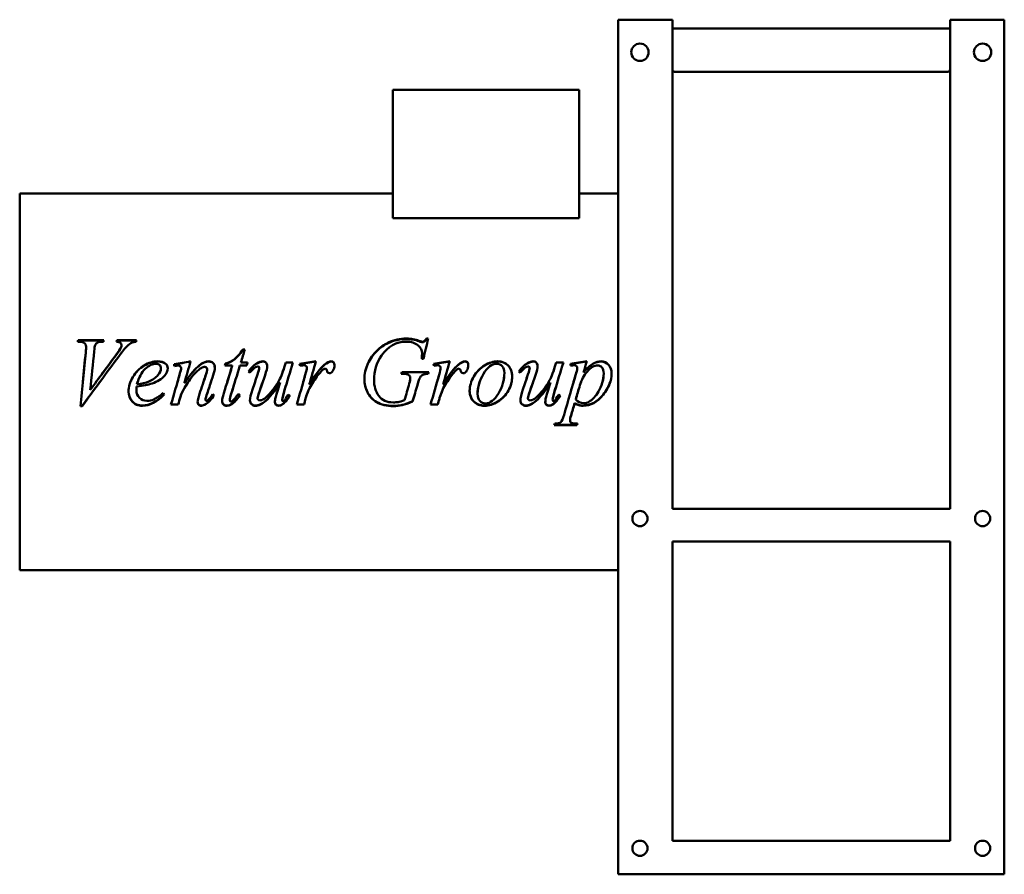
# Model space of a CAD drawing. Header units: millimetres. Extents: x 193 to 647, y 100 to 494.
import ezdxf

# ---------------------------------------------------------------- set-up
doc = ezdxf.new("R2010")
doc.units = ezdxf.units.MM
doc.header["$LTSCALE"] = 2
doc.layers.add('Widoczne (ISO)', color=7, linetype='Continuous', lineweight=50)

msp = doc.modelspace()

# ---------------------------------------------------------------- linework, layer by layer
at = {"layer": 'Widoczne (ISO)'}
for p, q in [((469, 494), (469, 100)), ((494, 494), (469, 494)), ((494, 494), (494, 268.5)), ((622, 268.5), (622, 494)), ((647, 494), (622, 494)), ((647, 494), (647, 100)), ((494, 490), (622, 490)), ((621, 470), (495, 470)), ((365.07, 461.7), (365.07, 402.44)), ((365.07, 461.7), (450.92, 461.7)), ((450.92, 461.7), (450.92, 402.44)), ((193, 413.8), (193, 240.2)), ((193, 413.8), (365.07, 413.8)), ((450.92, 413.8), (469, 413.8)), ((365.07, 402.44), (450.92, 402.44)), ((220.55, 345.54), (219.74, 345.54)), ((219.96, 346.33), (231.83, 346.33)), ((219.96, 346.11), (219.96, 346.33)), ((219.96, 346.11), (231.76, 346.11)), ((237.86, 346.33), (246.85, 346.33)), ((237.86, 346.11), (237.86, 346.33)), ((237.86, 346.11), (246.79, 346.11)), ((377.1, 345.73), (377.1, 345.95)), ((380.58, 347), (381.38, 347)), ((380.58, 346.77), (380.58, 347)), ((380.58, 346.77), (381.33, 346.77)), ((223.62, 343.08), (223.62, 343.26)), ((239.67, 342.65), (239.67, 342.83)), ((239.99, 343.81), (239.99, 344.01)), ((295.82, 341.96), (296.8, 341.96)), ((295.82, 341.79), (295.82, 341.96)), ((295.82, 341.79), (296.75, 341.79)), ((295.01, 335.99), (298.08, 335.99)), ((295.01, 335.89), (295.01, 335.99)), ((315.65, 335.99), (319.01, 335.99)), ((315.65, 335.89), (315.65, 335.99)), ((379.15, 337.7), (378.35, 337.7)), ((378.54, 339.97), (378.54, 340.12)), ((440.33, 335.99), (443.69, 335.99)), ((440.33, 335.89), (440.33, 335.99)), ((258.12, 333.26), (258.12, 333.33)), ((267.44, 333.28), (267.44, 333.35)), ((279.42, 332.85), (279.42, 332.91)), ((291.02, 334.58), (287.63, 334.58)), ((287.86, 335.36), (287.86, 335.45)), ((291.02, 334.49), (291.02, 334.58)), ((297.71, 334.58), (294.57, 334.58)), ((295.01, 335.89), (298.05, 335.89)), ((302.29, 335.45), (302.29, 335.55)), ((303.49, 333.38), (303.49, 333.45)), ((315.13, 334.08), (315.13, 334.16)), ((315.65, 335.89), (318.98, 335.89)), ((325.4, 333.57), (325.4, 333.65)), ((369.18, 331.57), (381.63, 331.57)), ((369.18, 331.52), (369.18, 331.57)), ((369.18, 331.52), (381.62, 331.52)), ((387.1, 333.57), (387.1, 333.65)), ((426.97, 335.45), (426.97, 335.55)), ((428.17, 333.38), (428.17, 333.45)), ((439.82, 334.08), (439.82, 334.16)), ((440.33, 335.89), (443.66, 335.89)), ((446.92, 335.38), (446.92, 334.53)), ((450.11, 333.35), (450.11, 333.43)), ((453, 331.37), (453, 331.42)), ((252.54, 327.21), (252.54, 327.21)), ((269.06, 326.99), (269.06, 326.99)), ((269.06, 326.99), (269.06, 326.99)), ((369.55, 330.71), (368.93, 330.71)), ((225.55, 323.38), (225.56, 323.39)), ((246.8, 323.06), (246.8, 323.02)), ((246.92, 324.88), (246.92, 324.86)), ((254.01, 326.29), (254.01, 326.28)), ((268.93, 326.55), (268.93, 326.55)), ((313.05, 326.72), (313.05, 326.72)), ((325.89, 322.36), (325.89, 322.31)), ((376.38, 325.56), (376.38, 325.54)), ((387.59, 322.36), (387.59, 322.31)), ((437.73, 326.72), (437.73, 326.72)), ((451.29, 325.46), (451.29, 325.44)), ((267.12, 320.24), (267.12, 320.16)), ((278.66, 319.05), (278.66, 318.96)), ((289.82, 318.79), (289.82, 318.69)), ((290.55, 321.64), (290.55, 321.57)), ((302.68, 319.49), (302.68, 319.4)), ((314.06, 318.96), (314.06, 318.86)), ((324.84, 319.39), (324.84, 319.3)), ((374.18, 318.09), (374.18, 317.98)), ((386.53, 319.39), (386.53, 319.3)), ((427.37, 319.49), (427.37, 319.4)), ((438.74, 318.96), (438.74, 318.86)), ((449.4, 318.93), (449.4, 318.84)), ((221.78, 315.84), (220.97, 315.84)), ((221.78, 315.97), (220.98, 315.97)), ((221.78, 315.97), (221.78, 315.84)), ((266.04, 316.52), (262.73, 316.52)), ((266.04, 316.64), (262.77, 316.64)), ((266.04, 316.64), (266.04, 316.52)), ((290.85, 316.91), (290.85, 316.79)), ((314.37, 316.88), (314.37, 316.77)), ((324.13, 316.52), (320.75, 316.52)), ((324.13, 316.64), (320.78, 316.64)), ((324.13, 316.64), (324.13, 316.52)), ((385.82, 316.52), (382.44, 316.52)), ((385.82, 316.64), (382.47, 316.64)), ((385.82, 316.64), (385.82, 316.52)), ((439.06, 316.88), (439.06, 316.77)), ((448.88, 317.2), (448.88, 317.08)), ((446.75, 309.5), (446.75, 309.29)), ((449.91, 307), (439.5, 307)), ((449.91, 307.23), (439.56, 307.23)), ((449.91, 307.23), (449.91, 307)), ((494, 268.5), (622, 268.5)), ((494, 253.5), (622, 253.5)), ((494, 115.5), (494, 253.5)), ((622, 253.5), (622, 115.5)), ((193, 240.2), (469, 240.2)), ((622, 115.5), (494, 115.5)), ((647, 100), (469, 100))]:
    msp.add_line(p, q, dxfattribs=at)
for centre, radius in [((479, 479), 4), ((637, 479), 4), ((479, 264), 3.5), ((637, 264), 3.5), ((479, 112), 3.5), ((637, 112), 3.5)]:
    msp.add_circle(centre, radius, dxfattribs=at)
for centre, start, end in [((495, 471), 180, 270), ((621, 471), 270, 0)]:
    msp.add_arc(centre, 1, start, end, dxfattribs=at)
for points in [[(219.74, 345.54), (219.82, 345.81), (219.89, 346.07), (219.96, 346.33)], [(219.8, 345.54), (219.86, 345.73), (219.91, 345.92), (219.96, 346.11)], [(231.83, 346.33), (231.74, 346.07), (231.66, 345.81), (231.58, 345.54)], [(237.59, 345.54), (237.68, 345.81), (237.77, 346.07), (237.86, 346.33)], [(237.66, 345.54), (237.72, 345.73), (237.79, 345.92), (237.86, 346.11)], [(246.63, 345.54), (245.91, 345.48), (245.34, 345.35), (244.91, 345.14)], [(246.85, 346.33), (246.78, 346.07), (246.7, 345.81), (246.63, 345.54)], [(371.26, 345.54), (366.62, 345.54), (362.83, 343.46), (359.89, 339.2)], [(362.95, 345.14), (365.6, 346.38), (368.37, 347), (371.26, 347)], [(362.95, 344.93), (365.6, 346.16), (368.37, 346.77), (371.26, 346.77)], [(371.26, 347), (373.4, 347), (375.35, 346.65), (377.1, 345.95)], [(371.26, 346.77), (373.4, 346.77), (375.35, 346.43), (377.1, 345.73)], [(377.1, 345.95), (377.8, 345.68), (378.31, 345.54), (378.64, 345.54)], [(377.1, 345.73), (377.8, 345.47), (378.31, 345.33), (378.64, 345.33)], [(381.38, 347), (380.64, 343.93), (379.9, 340.83), (379.15, 337.7)], [(220.97, 315.84), (221.79, 324.1), (222.62, 332.51), (223.44, 340.73)], [(222.08, 327), (222.53, 331.54), (222.99, 336.09), (223.44, 340.57)], [(223.44, 340.73), (223.56, 341.99), (223.62, 342.83), (223.62, 343.26)], [(223.44, 340.57), (223.56, 341.81), (223.62, 342.65), (223.62, 343.08)], [(227.34, 341.16), (226.74, 335.28), (226.15, 329.3), (225.55, 323.34)], [(227.78, 343.89), (227.63, 343.57), (227.49, 342.66), (227.34, 341.16)], [(237.27, 339.27), (238.54, 340.99), (239.34, 342.17), (239.67, 342.83)], [(237.27, 339.13), (238.54, 340.83), (239.34, 342), (239.67, 342.65)], [(239.67, 342.83), (239.88, 343.28), (239.99, 343.67), (239.99, 344.01)], [(239.67, 342.65), (239.88, 343.09), (239.99, 343.48), (239.99, 343.81)], [(296.8, 341.96), (296.21, 339.98), (295.61, 337.99), (295.01, 335.99)], [(238.66, 338.74), (233.04, 331.16), (227.41, 323.43), (221.78, 315.84)], [(225.55, 323.34), (229.46, 328.66), (233.36, 334), (237.27, 339.27)], [(228.24, 327), (231.25, 331.06), (234.26, 335.12), (237.27, 339.13)], [(264.18, 335.14), (266.72, 335.59), (269.26, 336.05), (271.8, 336.5)], [(264.2, 335.05), (266.72, 335.49), (269.25, 335.94), (271.77, 336.39)], [(271.8, 336.5), (270.85, 333.2), (269.89, 329.87), (268.93, 326.55)], [(298.08, 335.99), (297.95, 335.52), (297.83, 335.05), (297.71, 334.58)], [(302.29, 335.55), (303.32, 336.19), (304.27, 336.5), (305.13, 336.5)], [(302.29, 335.45), (303.32, 336.08), (304.27, 336.39), (305.13, 336.39)], [(319.01, 335.99), (317.66, 331.55), (316.31, 327.08), (314.96, 322.63)], [(315.13, 334.16), (315.31, 334.77), (315.48, 335.38), (315.65, 335.99)], [(322.05, 335.28), (324.57, 335.69), (327.1, 336.1), (329.62, 336.5)], [(322.08, 335.19), (324.58, 335.59), (327.08, 335.99), (329.59, 336.39)], [(329.62, 336.5), (328.59, 332.94), (327.56, 329.35), (326.53, 325.76)], [(333.62, 335.02), (334.82, 336.01), (335.8, 336.5), (336.56, 336.5)], [(333.62, 334.92), (334.82, 335.9), (335.8, 336.39), (336.56, 336.39)], [(359.89, 339.2), (357.55, 335.84), (356.38, 332.04), (356.38, 327.82)], [(378.35, 337.7), (378.48, 338.8), (378.54, 339.61), (378.54, 340.12)], [(378.36, 337.7), (378.48, 338.72), (378.54, 339.48), (378.54, 339.97)], [(383.74, 335.28), (386.26, 335.69), (388.79, 336.1), (391.31, 336.5)], [(383.77, 335.19), (386.27, 335.59), (388.78, 335.99), (391.28, 336.39)], [(391.31, 336.5), (390.28, 332.94), (389.25, 329.35), (388.22, 325.76)], [(395.31, 335.02), (396.52, 336.01), (397.5, 336.5), (398.25, 336.5)], [(395.31, 334.92), (396.52, 335.9), (397.5, 336.39), (398.25, 336.39)], [(426.97, 335.55), (428, 336.19), (428.95, 336.5), (429.82, 336.5)], [(426.97, 335.45), (428, 336.08), (428.95, 336.39), (429.82, 336.39)], [(443.69, 335.99), (442.34, 331.55), (440.99, 327.08), (439.64, 322.63)], [(439.82, 334.16), (439.99, 334.77), (440.16, 335.38), (440.33, 335.99)], [(446.92, 335.38), (449.44, 335.76), (451.96, 336.13), (454.47, 336.5)], [(446.92, 335.28), (449.43, 335.65), (451.93, 336.02), (454.44, 336.39)], [(454.47, 336.5), (453.98, 334.81), (453.49, 333.12), (453, 331.42)], [(261.26, 333.31), (261.26, 332.08), (260.76, 330.92), (259.77, 329.81)], [(264.37, 334.33), (264.31, 334.6), (264.24, 334.87), (264.18, 335.14)], [(265.18, 334.45), (264.91, 334.41), (264.64, 334.37), (264.37, 334.33)], [(266.09, 334.55), (265.93, 334.55), (265.62, 334.52), (265.18, 334.45)], [(266.73, 330.37), (267.2, 332.02), (267.44, 333.01), (267.44, 333.35)], [(266.73, 330.33), (267.2, 331.96), (267.44, 332.94), (267.44, 333.28)], [(278.35, 333.92), (277.9, 333.92), (277.37, 333.74), (276.73, 333.38)], [(278.86, 330.34), (279.24, 331.46), (279.42, 332.31), (279.42, 332.91)], [(278.86, 330.31), (279.24, 331.4), (279.42, 332.25), (279.42, 332.85)], [(282.95, 333.62), (282.95, 332.74), (282.72, 331.58), (282.24, 330.12)], [(287.14, 321.79), (288.44, 326.05), (289.73, 330.33), (291.02, 334.58)], [(287.63, 334.58), (287.71, 334.87), (287.78, 335.16), (287.86, 335.45)], [(287.66, 334.58), (287.72, 334.84), (287.79, 335.1), (287.86, 335.36)], [(288.72, 327), (289.49, 329.5), (290.25, 332), (291.02, 334.49)], [(294.57, 334.58), (293.23, 330.25), (291.89, 325.9), (290.55, 321.57)], [(298.47, 331.79), (299.68, 333.5), (300.95, 334.76), (302.29, 335.55)], [(299.15, 331.3), (298.93, 331.46), (298.7, 331.63), (298.47, 331.79)], [(298.49, 331.77), (299.7, 333.45), (300.96, 334.67), (302.29, 335.45)], [(302.66, 330.39), (303.21, 332.03), (303.49, 333.05), (303.49, 333.45)], [(302.66, 330.35), (303.21, 331.97), (303.49, 332.98), (303.49, 333.38)], [(307.14, 334.31), (307.14, 333.51), (306.8, 332.1), (306.12, 330.08)], [(315.13, 334.08), (315.31, 334.68), (315.48, 335.29), (315.65, 335.89)], [(322.34, 334.48), (322.24, 334.75), (322.14, 335.02), (322.05, 335.28)], [(323.96, 334.67), (323.66, 334.67), (323.12, 334.61), (322.34, 334.48)], [(325.09, 334.33), (324.79, 334.56), (324.42, 334.67), (323.96, 334.67)], [(324.69, 330.25), (325.17, 331.85), (325.4, 332.98), (325.4, 333.65)], [(324.69, 330.21), (325.17, 331.79), (325.4, 332.91), (325.4, 333.57)], [(325.4, 333.65), (325.4, 333.92), (325.3, 334.15), (325.09, 334.33)], [(326.53, 325.76), (329.15, 330.17), (331.51, 333.26), (333.62, 335.02)], [(327.28, 327), (329.6, 330.71), (331.71, 333.35), (333.62, 334.92)], [(333.22, 332.96), (332.83, 332.75), (332.25, 332.17), (331.48, 331.23)], [(333.93, 333.13), (333.67, 333.13), (333.44, 333.08), (333.22, 332.96)], [(334.35, 332.96), (334.24, 333.08), (334.1, 333.13), (333.93, 333.13)], [(334.55, 332.4), (334.51, 332.68), (334.45, 332.87), (334.35, 332.96)], [(337.39, 332.06), (337.05, 331.39), (336.54, 331.05), (335.87, 331.05)], [(338.15, 334.82), (338.15, 333.86), (337.9, 332.94), (337.39, 332.06)], [(368.93, 330.71), (369.02, 331), (369.1, 331.28), (369.18, 331.57)], [(368.95, 330.71), (369.02, 330.98), (369.1, 331.25), (369.18, 331.52)], [(381.63, 331.57), (381.56, 331.28), (381.48, 331), (381.41, 330.71)], [(384.03, 334.48), (383.93, 334.75), (383.84, 335.02), (383.74, 335.28)], [(385.65, 334.67), (385.36, 334.67), (384.82, 334.61), (384.03, 334.48)], [(386.78, 334.33), (386.48, 334.56), (386.11, 334.67), (385.65, 334.67)], [(386.38, 330.25), (386.86, 331.85), (387.1, 332.98), (387.1, 333.65)], [(386.38, 330.21), (386.86, 331.79), (387.1, 332.91), (387.1, 333.57)], [(387.1, 333.65), (387.1, 333.92), (386.99, 334.15), (386.78, 334.33)], [(388.22, 325.76), (390.84, 330.17), (393.2, 333.26), (395.31, 335.02)], [(388.97, 327), (391.29, 330.71), (393.4, 333.35), (395.31, 334.92)], [(394.91, 332.96), (394.52, 332.75), (393.94, 332.17), (393.17, 331.23)], [(395.62, 333.13), (395.36, 333.13), (395.13, 333.08), (394.91, 332.96)], [(396.04, 332.96), (395.93, 333.08), (395.79, 333.13), (395.62, 333.13)], [(396.24, 332.4), (396.21, 332.68), (396.14, 332.87), (396.04, 332.96)], [(399.08, 332.06), (398.74, 331.39), (398.23, 331.05), (397.56, 331.05)], [(399.84, 334.82), (399.84, 333.86), (399.59, 332.94), (399.08, 332.06)], [(423.15, 331.79), (424.36, 333.5), (425.63, 334.76), (426.97, 335.55)], [(423.84, 331.3), (423.61, 331.46), (423.38, 331.63), (423.15, 331.79)], [(423.18, 331.77), (424.38, 333.45), (425.64, 334.67), (426.97, 335.45)], [(427.34, 330.39), (427.9, 332.03), (428.17, 333.05), (428.17, 333.45)], [(427.34, 330.35), (427.9, 331.97), (428.17, 332.98), (428.17, 333.38)], [(431.83, 334.31), (431.83, 333.51), (431.48, 332.1), (430.8, 330.08)], [(439.82, 334.08), (439.99, 334.68), (440.16, 335.29), (440.33, 335.89)], [(448.71, 334.67), (448.29, 334.67), (447.69, 334.62), (446.92, 334.53)], [(449.6, 331.15), (449.94, 332.38), (450.11, 333.13), (450.11, 333.43)], [(449.6, 331.1), (449.94, 332.31), (450.11, 333.06), (450.11, 333.35)], [(230, 327), (227.26, 323.31), (224.52, 319.63), (221.78, 315.97)], [(225.92, 327), (225.8, 325.79), (225.67, 324.59), (225.55, 323.38)], [(247.07, 325.93), (249.31, 326.18), (251.13, 326.6), (252.54, 327.21)], [(247.38, 327), (247.27, 326.66), (247.17, 326.31), (247.07, 325.95)], [(252.02, 327), (252.2, 327.07), (252.37, 327.13), (252.54, 327.21)], [(259.77, 329.81), (258.46, 328.35), (256.54, 327.18), (254.01, 326.28)], [(255.79, 327), (255.23, 326.74), (254.64, 326.51), (254.01, 326.29)], [(262.73, 316.52), (264.06, 321.11), (265.4, 325.75), (266.73, 330.37)], [(265.76, 327), (266.08, 328.11), (266.4, 329.22), (266.73, 330.33)], [(269.06, 327), (269.02, 326.85), (268.98, 326.7), (268.93, 326.55)], [(270.74, 327), (270.17, 326.17), (269.6, 325.27), (269.01, 324.3)], [(275.92, 321.45), (276.9, 324.41), (277.88, 327.38), (278.86, 330.34)], [(277.75, 327), (278.12, 328.1), (278.49, 329.2), (278.86, 330.31)], [(282.24, 330.12), (281.22, 327.05), (280.2, 323.96), (279.18, 320.89)], [(281.21, 327), (280.53, 324.99), (279.85, 322.97), (279.18, 320.96)], [(292.23, 327), (291.67, 325.21), (291.11, 323.42), (290.55, 321.64)], [(300.36, 323.56), (301.12, 325.83), (301.89, 328.12), (302.66, 330.39)], [(301.52, 327), (301.9, 328.12), (302.28, 329.24), (302.66, 330.35)], [(306.12, 330.08), (305.31, 327.72), (304.5, 325.37), (303.69, 323.02)], [(305.06, 327), (304.6, 325.69), (304.15, 324.38), (303.69, 323.06)], [(316.29, 327), (315.84, 325.56), (315.4, 324.12), (314.96, 322.68)], [(320.75, 316.52), (322.06, 321.07), (323.38, 325.67), (324.69, 330.25)], [(323.76, 327), (324.07, 328.07), (324.38, 329.14), (324.69, 330.21)], [(326.89, 327), (326.77, 326.59), (326.65, 326.18), (326.53, 325.78)], [(331.48, 331.23), (330.26, 329.79), (328.93, 327.92), (327.49, 325.62)], [(328.37, 327), (328.08, 326.56), (327.79, 326.11), (327.49, 325.63)], [(356.38, 327.81), (356.38, 327.54), (356.39, 327.27), (356.41, 327)], [(372.56, 330.08), (371.94, 330.5), (370.94, 330.71), (369.55, 330.71)], [(373.12, 328.85), (373.12, 329.39), (372.94, 329.8), (372.56, 330.08)], [(372.66, 326.3), (372.97, 327.36), (373.12, 328.21), (373.12, 328.85)], [(372.85, 327), (373.03, 327.73), (373.12, 328.34), (373.12, 328.83)], [(373.12, 328.83), (373.12, 328.83), (373.12, 328.84), (373.12, 328.84)], [(377.59, 329.02), (377.34, 328.63), (376.94, 327.47), (376.38, 325.54)], [(376.82, 327), (376.69, 326.58), (376.54, 326.1), (376.38, 325.56)], [(382.44, 316.52), (383.75, 321.07), (385.07, 325.67), (386.38, 330.25)], [(385.45, 327), (385.76, 328.07), (386.07, 329.14), (386.38, 330.21)], [(388.58, 327), (388.46, 326.59), (388.34, 326.18), (388.22, 325.78)], [(393.17, 331.23), (391.95, 329.79), (390.62, 327.92), (389.18, 325.62)], [(390.06, 327), (389.77, 326.56), (389.48, 326.11), (389.18, 325.63)], [(405.09, 327), (404.43, 325.17), (404.11, 323.35), (404.11, 321.54)], [(415.96, 327), (416.31, 328.35), (416.48, 329.71), (416.48, 331.08)], [(416.48, 331.08), (416.48, 331.09), (416.48, 331.09), (416.48, 331.1)], [(425.04, 323.56), (425.8, 325.83), (426.57, 328.12), (427.34, 330.39)], [(426.2, 327), (426.58, 328.12), (426.96, 329.24), (427.34, 330.35)], [(430.8, 330.08), (429.99, 327.72), (429.18, 325.37), (428.37, 323.02)], [(429.74, 327), (429.28, 325.69), (428.83, 324.38), (428.37, 323.06)], [(440.97, 327), (440.53, 325.56), (440.09, 324.12), (439.64, 322.68)], [(444.01, 311.85), (445.87, 318.21), (447.73, 324.7), (449.6, 331.15)], [(448.4, 327), (448.8, 328.37), (449.2, 329.74), (449.6, 331.1)], [(451.82, 327), (451.62, 326.5), (451.44, 325.99), (451.29, 325.46)], [(461.72, 327), (462.1, 328.31), (462.29, 329.61), (462.29, 330.89)], [(462.29, 330.89), (462.29, 330.89), (462.29, 330.9), (462.29, 330.91)], [(246.92, 324.88), (246.84, 324.15), (246.8, 323.55), (246.8, 323.06)], [(246.92, 324.86), (246.84, 324.12), (246.8, 323.51), (246.8, 323.02)], [(254.01, 326.29), (252.32, 325.69), (249.96, 325.22), (246.92, 324.88)], [(254.01, 326.28), (252.32, 325.67), (249.96, 325.2), (246.92, 324.86)], [(247.07, 325.95), (247.07, 325.95), (247.07, 325.95), (247.07, 325.95)], [(269.01, 324.3), (268.26, 323.06), (267.63, 321.7), (267.12, 320.24)], [(269.01, 324.27), (268.26, 323.01), (267.63, 321.64), (267.12, 320.16)], [(268.93, 326.55), (268.93, 326.55), (268.94, 326.55), (268.94, 326.56)], [(299.18, 318.47), (299.18, 319.58), (299.57, 321.27), (300.36, 323.56)], [(303.69, 323.06), (303.02, 321.18), (302.68, 319.99), (302.68, 319.49)], [(303.69, 323.02), (303.02, 321.11), (302.68, 319.9), (302.68, 319.4)], [(310.97, 319.72), (311.21, 320.73), (311.91, 323.06), (313.05, 326.72)], [(314.96, 322.68), (314.36, 320.71), (314.06, 319.47), (314.06, 318.96)], [(314.96, 322.63), (314.36, 320.64), (314.06, 319.38), (314.06, 318.86)], [(325.89, 322.36), (325.27, 320.72), (324.92, 319.73), (324.84, 319.39)], [(327.49, 325.63), (326.87, 324.66), (326.34, 323.57), (325.89, 322.36)], [(327.49, 325.62), (326.87, 324.63), (326.34, 323.53), (325.89, 322.31)], [(326.53, 325.78), (326.53, 325.78), (326.54, 325.79), (326.54, 325.79)], [(370.48, 318.59), (371.21, 321.16), (371.93, 323.73), (372.66, 326.3)], [(376.38, 325.56), (375.65, 323.06), (374.91, 320.57), (374.18, 318.09)], [(376.38, 325.54), (375.65, 323.02), (374.91, 320.5), (374.18, 317.98)], [(387.59, 322.36), (386.96, 320.72), (386.61, 319.73), (386.53, 319.39)], [(389.18, 325.63), (388.56, 324.66), (388.03, 323.57), (387.59, 322.36)], [(389.18, 325.62), (388.56, 324.63), (388.03, 323.53), (387.59, 322.31)], [(388.22, 325.78), (388.23, 325.78), (388.23, 325.79), (388.23, 325.79)], [(423.86, 318.47), (423.86, 319.58), (424.25, 321.27), (425.04, 323.56)], [(428.37, 323.06), (427.7, 321.18), (427.37, 319.99), (427.37, 319.49)], [(428.37, 323.02), (427.7, 321.11), (427.37, 319.9), (427.37, 319.4)], [(435.65, 319.72), (435.89, 320.73), (436.59, 323.06), (437.73, 326.72)], [(439.64, 322.68), (439.04, 320.71), (438.74, 319.47), (438.74, 318.96)], [(439.64, 322.63), (439.04, 320.64), (438.74, 319.38), (438.74, 318.86)], [(451.29, 325.46), (450.66, 323.28), (450.03, 321.1), (449.4, 318.93)], [(451.29, 325.44), (450.66, 323.24), (450.03, 321.03), (449.4, 318.84)], [(259.67, 321.22), (256.18, 317.82), (252.86, 316.14), (249.69, 316.14)], [(259.69, 321.18), (256.2, 317.73), (252.86, 316.01), (249.69, 316.01)], [(259.25, 321.82), (259.4, 321.61), (259.55, 321.4), (259.69, 321.18)], [(267.12, 320.24), (266.76, 319.04), (266.4, 317.84), (266.04, 316.64)], [(267.12, 320.16), (266.76, 318.94), (266.4, 317.73), (266.04, 316.52)], [(275.06, 317.81), (275.06, 318.53), (275.35, 319.74), (275.92, 321.45)], [(279.18, 320.96), (278.84, 319.91), (278.66, 319.28), (278.66, 319.05)], [(279.18, 320.89), (278.84, 319.83), (278.66, 319.19), (278.66, 318.96)], [(282.63, 320.93), (281.33, 319.06), (280.11, 317.74), (278.96, 316.96)], [(282.66, 320.91), (281.35, 318.99), (280.12, 317.63), (278.96, 316.84)], [(279.15, 318.25), (279.3, 318.25), (279.49, 318.34), (279.72, 318.52)], [(279.72, 318.52), (280.4, 319.12), (281.16, 320.06), (281.97, 321.33)], [(281.97, 321.33), (282.2, 321.19), (282.43, 321.05), (282.66, 320.91)], [(286.38, 318.16), (286.38, 318.95), (286.64, 320.16), (287.14, 321.79)], [(290.55, 321.64), (290.06, 320.17), (289.82, 319.22), (289.82, 318.79)], [(290.55, 321.57), (290.06, 320.09), (289.82, 319.13), (289.82, 318.69)], [(290.36, 317.96), (290.68, 317.96), (291.12, 318.2), (291.65, 318.69)], [(294.47, 320.89), (293.2, 318.98), (292, 317.66), (290.85, 316.91)], [(294.5, 320.87), (293.22, 318.91), (292.01, 317.55), (290.85, 316.79)], [(291.65, 318.69), (291.96, 318.98), (292.67, 319.89), (293.76, 321.4)], [(293.76, 321.4), (294.01, 321.22), (294.25, 321.04), (294.5, 320.87)], [(310.67, 317.74), (310.67, 318.24), (310.77, 318.9), (310.97, 319.72)], [(317.48, 320.67), (316.48, 318.92), (315.44, 317.66), (314.37, 316.88)], [(317.51, 320.65), (316.5, 318.85), (315.45, 317.56), (314.37, 316.77)], [(316.85, 321.16), (317.07, 320.99), (317.29, 320.82), (317.51, 320.65)], [(324.84, 319.39), (324.6, 318.47), (324.37, 317.56), (324.13, 316.64)], [(324.84, 319.3), (324.6, 318.37), (324.37, 317.45), (324.13, 316.52)], [(325.89, 322.31), (325.27, 320.64), (324.92, 319.64), (324.84, 319.3)], [(386.53, 319.39), (386.29, 318.47), (386.06, 317.56), (385.82, 316.64)], [(386.53, 319.3), (386.29, 318.37), (386.06, 317.45), (385.82, 316.52)], [(387.59, 322.31), (386.96, 320.64), (386.61, 319.64), (386.53, 319.3)], [(404.11, 321.54), (404.11, 321.53), (404.11, 321.52), (404.11, 321.51)], [(435.36, 317.74), (435.36, 318.24), (435.45, 318.9), (435.65, 319.72)], [(442.16, 320.67), (441.16, 318.92), (440.12, 317.66), (439.06, 316.88)], [(442.19, 320.65), (441.18, 318.85), (440.13, 317.56), (439.06, 316.77)], [(441.53, 321.16), (441.75, 320.99), (441.97, 320.82), (442.19, 320.65)], [(449.4, 318.84), (450.31, 317.76), (451.56, 317.23), (453.12, 317.23)], [(278.96, 316.96), (278.14, 316.41), (277.41, 316.14), (276.78, 316.14)], [(278.96, 316.84), (278.14, 316.29), (277.41, 316.01), (276.78, 316.01)], [(290.85, 316.91), (290.08, 316.4), (289.29, 316.14), (288.49, 316.14)], [(290.85, 316.79), (290.08, 316.27), (289.29, 316.01), (288.49, 316.01)], [(314.37, 316.88), (313.67, 316.39), (312.99, 316.14), (312.32, 316.14)], [(314.37, 316.77), (313.67, 316.26), (312.99, 316.01), (312.32, 316.01)], [(439.06, 316.88), (438.35, 316.39), (437.67, 316.14), (437, 316.14)], [(439.06, 316.77), (438.35, 316.26), (437.67, 316.01), (437, 316.01)], [(448.88, 317.2), (448.34, 315.33), (447.79, 313.47), (447.24, 311.61)], [(448.88, 317.08), (448.34, 315.19), (447.79, 313.31), (447.24, 311.44)], [(447.24, 311.61), (446.92, 310.53), (446.75, 309.83), (446.75, 309.5)], [(447.24, 311.44), (446.92, 310.34), (446.75, 309.63), (446.75, 309.29)], [(439.5, 307), (439.57, 307.26), (439.64, 307.52), (439.72, 307.79)], [(450.13, 307.79), (450.06, 307.52), (449.99, 307.26), (449.91, 307)], [(450.07, 307.79), (450.02, 307.6), (449.97, 307.41), (449.91, 307.23)]]:
    msp.add_open_spline(points, degree=3, dxfattribs=at)
for points, knots in [([(223.62, 343.26), (223.62, 343.92), (223.37, 344.47), (222.88, 344.9), (222.39, 345.33), (221.61, 345.54), (220.55, 345.54)], [0, 0, 0, 0, 1, 1, 1, 2, 2, 2, 2]), ([(231.58, 345.54), (230.29, 345.53), (229.41, 345.4), (228.93, 345.15), (228.46, 344.9), (228.08, 344.48), (227.78, 343.89)], [0, 0, 0, 0, 1, 1, 1, 2, 2, 2, 2]), ([(239.99, 344.01), (239.99, 344.39), (239.82, 344.73), (239.49, 345.02), (239.15, 345.31), (238.52, 345.48), (237.59, 345.54)], [0, 0, 0, 0, 1, 1, 1, 2, 2, 2, 2]), ([(244.91, 345.14), (244.1, 344.75), (243.29, 344.18), (242.49, 343.42), (241.69, 342.66), (240.41, 341.1), (238.66, 338.74)], [0, 0, 0, 0, 1, 1, 1, 2, 2, 2, 2]), ([(351.92, 328.12), (351.92, 330.71), (352.47, 333.18), (353.55, 335.5), (354.64, 337.83), (356, 339.79), (357.63, 341.38), (359.27, 342.98), (361.04, 344.23), (362.95, 345.14)], [0, 0, 0, 0, 1, 1, 1, 2, 2, 2, 3, 3, 3, 3]), ([(378.54, 340.12), (378.54, 341.56), (377.9, 342.82), (376.61, 343.91), (375.31, 345), (373.53, 345.54), (371.26, 345.54)], [0, 0, 0, 0, 1, 1, 1, 2, 2, 2, 2]), ([(378.64, 345.54), (379, 345.54), (379.31, 345.63), (379.57, 345.8), (379.83, 345.96), (380.17, 346.37), (380.58, 347)], [0, 0, 0, 0, 1, 1, 1, 2, 2, 2, 2]), ([(378.64, 345.33), (379, 345.33), (379.31, 345.41), (379.57, 345.58), (379.83, 345.75), (380.17, 346.14), (380.58, 346.77)], [0, 0, 0, 0, 1, 1, 1, 2, 2, 2, 2]), ([(287.86, 335.45), (289.49, 335.89), (290.87, 336.55), (292, 337.43), (293.12, 338.3), (294.4, 339.82), (295.82, 341.96)], [0, 0, 0, 0, 1, 1, 1, 2, 2, 2, 2]), ([(287.86, 335.36), (289.49, 335.79), (290.87, 336.44), (292, 337.31), (293.12, 338.17), (294.4, 339.67), (295.82, 341.79)], [0, 0, 0, 0, 1, 1, 1, 2, 2, 2, 2]), ([(351.92, 328.12), (351.93, 330.68), (352.47, 333.11), (353.55, 335.41), (354.64, 337.7), (356, 339.64), (357.63, 341.22), (359.27, 342.79), (361.04, 344.03), (362.95, 344.93)], [0.001668, 0.001668, 0.001668, 0.001668, 1, 1, 1, 2, 2, 2, 3, 3, 3, 3]), ([(243.17, 322.5), (243.17, 324.71), (243.85, 326.96), (245.21, 329.25), (246.56, 331.55), (248.27, 333.33), (250.32, 334.6), (252.37, 335.87), (254.48, 336.5), (256.65, 336.5)], [0, 0, 0, 0, 1, 1, 1, 2, 2, 2, 3, 3, 3, 3]), ([(244.09, 327), (244.39, 327.74), (244.76, 328.48), (245.21, 329.23), (246.56, 331.5), (248.27, 333.26), (250.32, 334.51), (252.37, 335.77), (254.48, 336.39), (256.65, 336.39)], [0.670473, 0.670473, 0.670473, 0.670473, 1, 1, 1, 2, 2, 2, 3, 3, 3, 3]), ([(256.65, 336.5), (258.22, 336.5), (259.38, 336.19), (260.13, 335.55), (260.89, 334.92), (261.26, 334.17), (261.26, 333.31)], [0, 0, 0, 0, 1, 1, 1, 2, 2, 2, 2]), ([(256.65, 336.39), (258.22, 336.39), (259.38, 336.08), (260.13, 335.45), (260.88, 334.83), (261.25, 334.11), (261.26, 333.27)], [0, 0, 0, 0, 1, 1, 1, 1.987343, 1.987343, 1.987343, 1.987343]), ([(268.93, 326.55), (271.87, 330.62), (274.13, 333.29), (275.7, 334.58), (277.27, 335.86), (278.78, 336.5), (280.23, 336.5)], [0, 0, 0, 0, 1, 1, 1, 2, 2, 2, 2]), ([(269.26, 327), (272.04, 330.77), (274.19, 333.27), (275.7, 334.49), (277.27, 335.76), (278.78, 336.39), (280.23, 336.39)], [0.037632, 0.037632, 0.037632, 0.037632, 1, 1, 1, 2, 2, 2, 2]), ([(280.23, 336.5), (281.02, 336.5), (281.67, 336.24), (282.18, 335.7), (282.7, 335.16), (282.95, 334.47), (282.95, 333.62)], [0, 0, 0, 0, 1, 1, 1, 2, 2, 2, 2]), ([(280.23, 336.39), (281.02, 336.39), (281.67, 336.13), (282.18, 335.6), (282.69, 335.08), (282.95, 334.4), (282.95, 333.58)], [0, 0, 0, 0, 1, 1, 1, 1.98552, 1.98552, 1.98552, 1.98552]), ([(305.13, 336.5), (305.72, 336.5), (306.21, 336.3), (306.58, 335.88), (306.96, 335.47), (307.14, 334.94), (307.14, 334.31)], [0, 0, 0, 0, 1, 1, 1, 2, 2, 2, 2]), ([(305.13, 336.39), (305.72, 336.39), (306.21, 336.19), (306.58, 335.78), (306.95, 335.38), (307.14, 334.87), (307.14, 334.27)], [0, 0, 0, 0, 1, 1, 1, 1.977059, 1.977059, 1.977059, 1.977059]), ([(336.56, 336.5), (337.05, 336.5), (337.43, 336.36), (337.72, 336.08), (338.01, 335.79), (338.15, 335.37), (338.15, 334.82)], [0, 0, 0, 0, 1, 1, 1, 2, 2, 2, 2]), ([(336.56, 336.39), (337.05, 336.39), (337.43, 336.25), (337.72, 335.97), (338, 335.7), (338.14, 335.3), (338.15, 334.77)], [0, 0, 0, 0, 1, 1, 1, 1.976252, 1.976252, 1.976252, 1.976252]), ([(398.25, 336.5), (398.74, 336.5), (399.13, 336.36), (399.41, 336.08), (399.7, 335.79), (399.84, 335.37), (399.84, 334.82)], [0, 0, 0, 0, 1, 1, 1, 2, 2, 2, 2]), ([(398.25, 336.39), (398.74, 336.39), (399.13, 336.25), (399.41, 335.97), (399.69, 335.7), (399.83, 335.3), (399.84, 334.77)], [0, 0, 0, 0, 1, 1, 1, 1.976252, 1.976252, 1.976252, 1.976252]), ([(400.48, 322.92), (400.48, 325.09), (401.1, 327.27), (402.35, 329.45), (403.6, 331.63), (405.27, 333.35), (407.35, 334.61), (409.44, 335.87), (411.45, 336.5), (413.39, 336.5)], [0, 0, 0, 0, 1, 1, 1, 2, 2, 2, 3, 3, 3, 3]), ([(401.21, 327), (401.5, 327.81), (401.88, 328.61), (402.35, 329.42), (403.6, 331.58), (405.27, 333.28), (407.35, 334.53), (409.44, 335.77), (411.45, 336.39), (413.39, 336.39)], [0.625205, 0.625205, 0.625205, 0.625205, 1, 1, 1, 2, 2, 2, 3, 3, 3, 3]), ([(413.39, 336.5), (415.36, 336.5), (416.96, 335.87), (418.22, 334.59), (419.48, 333.31), (420.11, 331.65), (420.11, 329.61)], [0, 0, 0, 0, 1, 1, 1, 2, 2, 2, 2]), ([(413.39, 336.39), (415.36, 336.39), (416.96, 335.76), (418.22, 334.5), (419.48, 333.24), (420.11, 331.61), (420.11, 329.59)], [0, 0, 0, 0, 1, 1, 1, 1.997677, 1.997677, 1.997677, 1.997677]), ([(429.82, 336.5), (430.4, 336.5), (430.89, 336.3), (431.26, 335.88), (431.64, 335.47), (431.83, 334.94), (431.83, 334.31)], [0, 0, 0, 0, 1, 1, 1, 2, 2, 2, 2]), ([(429.82, 336.39), (430.4, 336.39), (430.89, 336.19), (431.26, 335.78), (431.63, 335.38), (431.82, 334.87), (431.83, 334.27)], [0, 0, 0, 0, 1, 1, 1, 1.977059, 1.977059, 1.977059, 1.977059]), ([(453, 331.42), (454.6, 333.32), (456.03, 334.63), (457.29, 335.38), (458.55, 336.13), (459.84, 336.5), (461.16, 336.5)], [0, 0, 0, 0, 1, 1, 1, 2, 2, 2, 2]), ([(453, 331.37), (454.6, 333.24), (456.03, 334.55), (457.29, 335.28), (458.55, 336.02), (459.84, 336.39), (461.16, 336.39)], [0, 0, 0, 0, 1, 1, 1, 2, 2, 2, 2]), ([(461.16, 336.5), (462.47, 336.5), (463.59, 335.99), (464.52, 334.95), (465.45, 333.92), (465.92, 332.57), (465.92, 330.91)], [0, 0, 0, 0, 1, 1, 1, 2, 2, 2, 2]), ([(461.16, 336.39), (462.47, 336.39), (463.59, 335.88), (464.52, 334.86), (465.45, 333.85), (465.92, 332.52), (465.92, 330.88)], [0, 0, 0, 0, 1, 1, 1, 1.995801, 1.995801, 1.995801, 1.995801]), ([(255.82, 335.41), (254.27, 335.41), (252.63, 334.61), (250.89, 333.01), (249.16, 331.41), (247.89, 329.05), (247.07, 325.93)], [0, 0, 0, 0, 1, 1, 1, 2, 2, 2, 2]), ([(252.54, 327.21), (254.4, 328.03), (255.8, 329), (256.73, 330.12), (257.66, 331.25), (258.12, 332.32), (258.12, 333.33)], [0, 0, 0, 0, 1, 1, 1, 2, 2, 2, 2]), ([(252.54, 327.21), (254.4, 328.01), (255.8, 328.97), (256.73, 330.09), (257.66, 331.2), (258.12, 332.26), (258.12, 333.26)], [0, 0, 0, 0, 1, 1, 1, 2, 2, 2, 2]), ([(258.12, 333.33), (258.12, 333.95), (257.92, 334.45), (257.52, 334.83), (257.12, 335.21), (256.56, 335.41), (255.82, 335.41)], [0, 0, 0, 0, 1, 1, 1, 2, 2, 2, 2]), ([(267.44, 333.35), (267.44, 333.66), (267.31, 333.94), (267.05, 334.19), (266.79, 334.43), (266.47, 334.55), (266.09, 334.55)], [0, 0, 0, 0, 1, 1, 1, 2, 2, 2, 2]), ([(276.73, 333.38), (275.55, 332.73), (274.33, 331.64), (273.05, 330.11), (271.78, 328.59), (270.43, 326.64), (269.01, 324.27)], [0, 0, 0, 0, 1, 1, 1, 2, 2, 2, 2]), ([(279.42, 332.91), (279.42, 333.21), (279.32, 333.45), (279.11, 333.64), (278.89, 333.82), (278.64, 333.92), (278.35, 333.92)], [0, 0, 0, 0, 1, 1, 1, 2, 2, 2, 2]), ([(302.78, 334.09), (302.41, 334.09), (302.03, 333.98), (301.67, 333.76), (301.3, 333.54), (300.46, 332.72), (299.15, 331.3)], [0, 0, 0, 0, 1, 1, 1, 2, 2, 2, 2]), ([(303.49, 333.45), (303.49, 333.62), (303.42, 333.76), (303.27, 333.89), (303.12, 334.02), (302.96, 334.09), (302.78, 334.09)], [0, 0, 0, 0, 1, 1, 1, 2, 2, 2, 2]), ([(303.74, 318.47), (304.24, 318.47), (304.91, 318.71), (305.72, 319.19), (306.54, 319.67), (307.63, 320.75), (308.98, 322.43), (310.34, 324.11), (311.46, 325.69), (312.34, 327.16), (313.22, 328.63), (314.15, 330.97), (315.13, 334.16)], [0, 0, 0, 0, 1, 1, 1, 2, 2, 2, 3, 3, 3, 4, 4, 4, 4]), ([(312.24, 327), (312.28, 327.05), (312.31, 327.11), (312.34, 327.16), (313.22, 328.61), (314.15, 330.92), (315.13, 334.08)], [2.963983, 2.963983, 2.963983, 2.963983, 3, 3, 3, 4, 4, 4, 4]), ([(335.87, 331.05), (335.53, 331.05), (335.24, 331.17), (335, 331.39), (334.76, 331.61), (334.61, 331.94), (334.55, 332.4)], [0, 0, 0, 0, 1, 1, 1, 2, 2, 2, 2]), ([(397.56, 331.05), (397.22, 331.05), (396.93, 331.17), (396.69, 331.39), (396.45, 331.61), (396.3, 331.94), (396.24, 332.4)], [0, 0, 0, 0, 1, 1, 1, 2, 2, 2, 2]), ([(412.86, 335.36), (410.68, 335.36), (408.68, 333.81), (406.85, 330.71), (405.02, 327.61), (404.11, 324.53), (404.11, 321.48)], [0, 0, 0, 0, 1, 1, 1, 2, 2, 2, 2]), ([(416.48, 331.13), (416.48, 332.5), (416.15, 333.55), (415.48, 334.27), (414.81, 335), (413.93, 335.36), (412.86, 335.36)], [0, 0, 0, 0, 1, 1, 1, 2, 2, 2, 2]), ([(427.46, 334.09), (427.09, 334.09), (426.72, 333.98), (426.35, 333.76), (425.98, 333.54), (425.14, 332.72), (423.84, 331.3)], [0, 0, 0, 0, 1, 1, 1, 2, 2, 2, 2]), ([(428.17, 333.45), (428.17, 333.62), (428.1, 333.76), (427.95, 333.89), (427.81, 334.02), (427.64, 334.09), (427.46, 334.09)], [0, 0, 0, 0, 1, 1, 1, 2, 2, 2, 2]), ([(428.42, 318.47), (428.93, 318.47), (429.59, 318.71), (430.4, 319.19), (431.22, 319.67), (432.31, 320.75), (433.66, 322.43), (435.02, 324.11), (436.14, 325.69), (437.02, 327.16), (437.9, 328.63), (438.84, 330.97), (439.82, 334.16)], [0, 0, 0, 0, 1, 1, 1, 2, 2, 2, 3, 3, 3, 4, 4, 4, 4]), ([(436.93, 327), (436.96, 327.05), (436.99, 327.11), (437.02, 327.16), (437.9, 328.61), (438.84, 330.92), (439.82, 334.08)], [2.963983, 2.963983, 2.963983, 2.963983, 3, 3, 3, 4, 4, 4, 4]), ([(450.11, 333.43), (450.11, 333.82), (450, 334.12), (449.77, 334.34), (449.54, 334.56), (449.19, 334.67), (448.71, 334.67)], [0, 0, 0, 0, 1, 1, 1, 2, 2, 2, 2]), ([(459.55, 334.58), (457.93, 334.58), (456.33, 333.67), (454.74, 331.85), (453.16, 330.03), (452.01, 327.89), (451.29, 325.44)], [0, 0, 0, 0, 1, 1, 1, 2, 2, 2, 2]), ([(462.29, 330.93), (462.29, 332.11), (462.02, 333.01), (461.47, 333.64), (460.92, 334.26), (460.28, 334.58), (459.55, 334.58)], [0, 0, 0, 0, 1, 1, 1, 2, 2, 2, 2]), ([(365.36, 315.84), (362.2, 315.84), (359.64, 316.43), (357.68, 317.61), (355.72, 318.78), (354.27, 320.35), (353.33, 322.3), (352.39, 324.25), (351.92, 326.19), (351.92, 328.12)], [0, 0, 0, 0, 1, 1, 1, 2, 2, 2, 3, 3, 3, 3]), ([(365.36, 315.97), (362.2, 315.97), (359.64, 316.55), (357.68, 317.71), (355.72, 318.88), (354.27, 320.42), (353.33, 322.35), (352.57, 323.91), (352.12, 325.46), (351.98, 327)], [0, 0, 0, 0, 1, 1, 1, 2, 2, 2, 2.807439, 2.807439, 2.807439, 2.807439]), ([(356.38, 327.82), (356.38, 325.03), (357.11, 322.61), (358.57, 320.58), (360.02, 318.56), (362.27, 317.55), (365.31, 317.55)], [0, 0, 0, 0, 1, 1, 1, 2, 2, 2, 2]), ([(381.41, 330.71), (380.27, 330.7), (379.44, 330.56), (378.92, 330.31), (378.41, 330.05), (377.96, 329.63), (377.59, 329.02)], [0, 0, 0, 0, 1, 1, 1, 2, 2, 2, 2]), ([(420.11, 329.61), (420.11, 327.39), (419.52, 325.19), (418.35, 323.03), (417.17, 320.87), (415.54, 319.16), (413.44, 317.9), (411.35, 316.64), (409.32, 316.01), (407.34, 316.01)], [0, 0, 0, 0, 1, 1, 1, 2, 2, 2, 3, 3, 3, 3]), ([(419.84, 327), (419.56, 325.68), (419.06, 324.37), (418.35, 323.08), (417.17, 320.94), (415.54, 319.25), (413.44, 318), (411.35, 316.76), (409.32, 316.14), (407.34, 316.14)], [0.393537, 0.393537, 0.393537, 0.393537, 1, 1, 1, 2, 2, 2, 3, 3, 3, 3]), ([(407.86, 317.11), (409.95, 317.11), (411.91, 318.64), (413.74, 321.72), (415.57, 324.8), (416.48, 327.95), (416.48, 331.13)], [0, 0, 0, 0, 1, 1, 1, 2, 2, 2, 2]), ([(465.92, 330.91), (465.92, 327.66), (464.6, 324.35), (461.96, 321.01), (459.32, 317.67), (456.25, 316.01), (452.76, 316.01)], [0, 0, 0, 0, 1, 1, 1, 2, 2, 2, 2]), ([(465.29, 327), (464.66, 325.04), (463.55, 323.07), (461.96, 321.08), (459.32, 317.78), (456.25, 316.14), (452.76, 316.14)], [0.398361, 0.398361, 0.398361, 0.398361, 1, 1, 1, 2, 2, 2, 2]), ([(453.12, 317.23), (453.91, 317.23), (454.7, 317.44), (455.5, 317.86), (456.3, 318.29), (457.09, 318.91), (457.86, 319.75), (458.62, 320.59), (459.31, 321.56), (459.93, 322.65), (460.54, 323.74), (461.09, 325.04), (461.57, 326.52), (462.05, 328.01), (462.29, 329.48), (462.29, 330.93)], [0, 0, 0, 0, 1, 1, 1, 2, 2, 2, 3, 3, 3, 4, 4, 4, 5, 5, 5, 5]), ([(249.69, 316.14), (247.54, 316.14), (245.91, 316.8), (244.82, 318.14), (243.73, 319.46), (243.18, 320.93), (243.17, 322.53)], [0, 0, 0, 0, 1, 1, 1, 1.995193, 1.995193, 1.995193, 1.995193]), ([(249.69, 316.01), (247.54, 316.01), (245.91, 316.68), (244.82, 318.03), (243.72, 319.38), (243.17, 320.87), (243.17, 322.5)], [0, 0, 0, 0, 1, 1, 1, 2, 2, 2, 2]), ([(246.8, 323.02), (246.8, 321.71), (247.28, 320.6), (248.22, 319.68), (249.17, 318.76), (250.32, 318.3), (251.68, 318.3)], [0, 0, 0, 0, 1, 1, 1, 2, 2, 2, 2]), ([(313.05, 326.72), (310.45, 322.62), (308.28, 319.81), (306.52, 318.29), (304.76, 316.77), (303.15, 316.01), (301.68, 316.01)], [0, 0, 0, 0, 1, 1, 1, 2, 2, 2, 2]), ([(313.05, 326.72), (310.45, 322.67), (308.28, 319.89), (306.52, 318.39), (304.76, 316.89), (303.15, 316.14), (301.68, 316.14)], [0, 0, 0, 0, 1, 1, 1, 2, 2, 2, 2]), ([(407.34, 316.14), (405.31, 316.14), (403.66, 316.77), (402.39, 318.04), (401.12, 319.3), (400.48, 320.94), (400.48, 322.95)], [0, 0, 0, 0, 1, 1, 1, 1.996277, 1.996277, 1.996277, 1.996277]), ([(407.34, 316.01), (405.31, 316.01), (403.66, 316.65), (402.39, 317.94), (401.12, 319.22), (400.48, 320.88), (400.48, 322.92)], [0, 0, 0, 0, 1, 1, 1, 2, 2, 2, 2]), ([(437.73, 326.72), (435.13, 322.62), (432.96, 319.81), (431.2, 318.29), (429.44, 316.77), (427.83, 316.01), (426.36, 316.01)], [0, 0, 0, 0, 1, 1, 1, 2, 2, 2, 2]), ([(437.73, 326.72), (435.13, 322.67), (432.96, 319.89), (431.2, 318.39), (429.44, 316.89), (427.83, 316.14), (426.36, 316.14)], [0, 0, 0, 0, 1, 1, 1, 2, 2, 2, 2]), ([(251.68, 318.3), (252.76, 318.3), (253.79, 318.52), (254.79, 318.95), (255.79, 319.38), (257.28, 320.33), (259.25, 321.82)], [0, 0, 0, 0, 1, 1, 1, 2, 2, 2, 2]), ([(276.78, 316.14), (276.25, 316.14), (275.84, 316.3), (275.53, 316.62), (275.23, 316.93), (275.07, 317.35), (275.06, 317.87)], [0, 0, 0, 0, 1, 1, 1, 1.967273, 1.967273, 1.967273, 1.967273]), ([(276.78, 316.01), (276.25, 316.01), (275.84, 316.17), (275.53, 316.5), (275.22, 316.82), (275.06, 317.26), (275.06, 317.81)], [0, 0, 0, 0, 1, 1, 1, 2, 2, 2, 2]), ([(278.66, 318.96), (278.66, 318.76), (278.72, 318.6), (278.82, 318.46), (278.93, 318.32), (279.04, 318.25), (279.15, 318.25)], [0, 0, 0, 0, 1, 1, 1, 2, 2, 2, 2]), ([(288.49, 316.01), (287.87, 316.01), (287.37, 316.21), (286.97, 316.61), (286.58, 317.01), (286.38, 317.52), (286.38, 318.16)], [0, 0, 0, 0, 1, 1, 1, 2, 2, 2, 2]), ([(288.49, 316.14), (287.87, 316.14), (287.37, 316.34), (286.97, 316.73), (286.59, 317.11), (286.39, 317.6), (286.39, 318.21)], [0, 0, 0, 0, 1, 1, 1, 1.974512, 1.974512, 1.974512, 1.974512]), ([(289.82, 318.69), (289.82, 318.46), (289.87, 318.29), (289.98, 318.16), (290.08, 318.03), (290.21, 317.96), (290.36, 317.96)], [0, 0, 0, 0, 1, 1, 1, 2, 2, 2, 2]), ([(301.68, 316.14), (300.98, 316.14), (300.38, 316.37), (299.9, 316.82), (299.43, 317.27), (299.19, 317.84), (299.18, 318.53)], [0, 0, 0, 0, 1, 1, 1, 1.979259, 1.979259, 1.979259, 1.979259]), ([(301.68, 316.01), (300.98, 316.01), (300.38, 316.24), (299.9, 316.71), (299.42, 317.17), (299.18, 317.76), (299.18, 318.47)], [0, 0, 0, 0, 1, 1, 1, 2, 2, 2, 2]), ([(302.68, 319.4), (302.68, 319.11), (302.78, 318.88), (302.97, 318.72), (303.15, 318.55), (303.41, 318.47), (303.74, 318.47)], [0, 0, 0, 0, 1, 1, 1, 2, 2, 2, 2]), ([(312.32, 316.14), (311.83, 316.14), (311.43, 316.3), (311.13, 316.62), (310.83, 316.93), (310.68, 317.32), (310.67, 317.8)], [0, 0, 0, 0, 1, 1, 1, 1.968475, 1.968475, 1.968475, 1.968475]), ([(314.06, 318.86), (314.06, 318.62), (314.09, 318.44), (314.17, 318.33), (314.24, 318.21), (314.34, 318.16), (314.47, 318.16)], [0, 0, 0, 0, 1, 1, 1, 2, 2, 2, 2]), ([(314.47, 318.16), (314.67, 318.16), (314.88, 318.26), (315.11, 318.47), (315.34, 318.68), (315.92, 319.58), (316.85, 321.16)], [0, 0, 0, 0, 1, 1, 1, 2, 2, 2, 2]), ([(365.31, 317.55), (366.06, 317.55), (366.77, 317.61), (367.44, 317.74), (368.11, 317.87), (369.12, 318.15), (370.48, 318.59)], [0, 0, 0, 0, 1, 1, 1, 2, 2, 2, 2]), ([(374.18, 318.09), (372.15, 317.24), (370.52, 316.67), (369.28, 316.39), (368.04, 316.11), (366.73, 315.97), (365.36, 315.97)], [0, 0, 0, 0, 1, 1, 1, 2, 2, 2, 2]), ([(374.18, 317.98), (372.15, 317.12), (370.52, 316.55), (369.28, 316.27), (368.04, 315.98), (366.73, 315.84), (365.36, 315.84)], [0, 0, 0, 0, 1, 1, 1, 2, 2, 2, 2]), ([(404.11, 321.48), (404.11, 320.07), (404.46, 319), (405.17, 318.24), (405.88, 317.48), (406.78, 317.11), (407.86, 317.11)], [0, 0, 0, 0, 1, 1, 1, 2, 2, 2, 2]), ([(426.36, 316.14), (425.66, 316.14), (425.07, 316.37), (424.58, 316.82), (424.11, 317.27), (423.87, 317.84), (423.86, 318.53)], [0, 0, 0, 0, 1, 1, 1, 1.979259, 1.979259, 1.979259, 1.979259]), ([(426.36, 316.01), (425.66, 316.01), (425.07, 316.24), (424.58, 316.71), (424.1, 317.17), (423.86, 317.76), (423.86, 318.47)], [0, 0, 0, 0, 1, 1, 1, 2, 2, 2, 2]), ([(427.37, 319.4), (427.37, 319.11), (427.46, 318.88), (427.65, 318.72), (427.83, 318.55), (428.09, 318.47), (428.42, 318.47)], [0, 0, 0, 0, 1, 1, 1, 2, 2, 2, 2]), ([(437, 316.14), (436.51, 316.14), (436.11, 316.3), (435.81, 316.62), (435.52, 316.93), (435.37, 317.32), (435.36, 317.8)], [0, 0, 0, 0, 1, 1, 1, 1.968475, 1.968475, 1.968475, 1.968475]), ([(438.74, 318.86), (438.74, 318.62), (438.77, 318.44), (438.85, 318.33), (438.92, 318.21), (439.02, 318.16), (439.15, 318.16)], [0, 0, 0, 0, 1, 1, 1, 2, 2, 2, 2]), ([(439.15, 318.16), (439.35, 318.16), (439.56, 318.26), (439.79, 318.47), (440.02, 318.68), (440.6, 319.58), (441.53, 321.16)], [0, 0, 0, 0, 1, 1, 1, 2, 2, 2, 2]), ([(312.32, 316.01), (311.83, 316.01), (311.43, 316.17), (311.13, 316.5), (310.83, 316.82), (310.67, 317.24), (310.67, 317.74)], [0, 0, 0, 0, 1, 1, 1, 2, 2, 2, 2]), ([(437, 316.01), (436.51, 316.01), (436.11, 316.17), (435.81, 316.5), (435.51, 316.82), (435.36, 317.24), (435.36, 317.74)], [0, 0, 0, 0, 1, 1, 1, 2, 2, 2, 2]), ([(452.76, 316.14), (452.02, 316.14), (451.37, 316.22), (450.8, 316.37), (450.22, 316.52), (449.59, 316.8), (448.88, 317.2)], [0, 0, 0, 0, 1, 1, 1, 2, 2, 2, 2]), ([(452.76, 316.01), (452.02, 316.01), (451.37, 316.09), (450.8, 316.24), (450.22, 316.4), (449.59, 316.68), (448.88, 317.08)], [0, 0, 0, 0, 1, 1, 1, 2, 2, 2, 2]), ([(439.72, 307.79), (441.09, 307.85), (442.02, 308.08), (442.5, 308.48), (442.98, 308.88), (443.48, 310), (444.01, 311.85)], [0, 0, 0, 0, 1, 1, 1, 2, 2, 2, 2]), ([(446.75, 309.29), (446.75, 308.97), (446.84, 308.7), (447.01, 308.48), (447.18, 308.26), (447.46, 308.08), (447.84, 307.96), (448.23, 307.85), (448.99, 307.79), (450.13, 307.79)], [0, 0, 0, 0, 1, 1, 1, 2, 2, 2, 3, 3, 3, 3])]:
    msp.add_open_spline(points, degree=3, knots=knots, dxfattribs=at)

doc.saveas('drawing.dxf')
